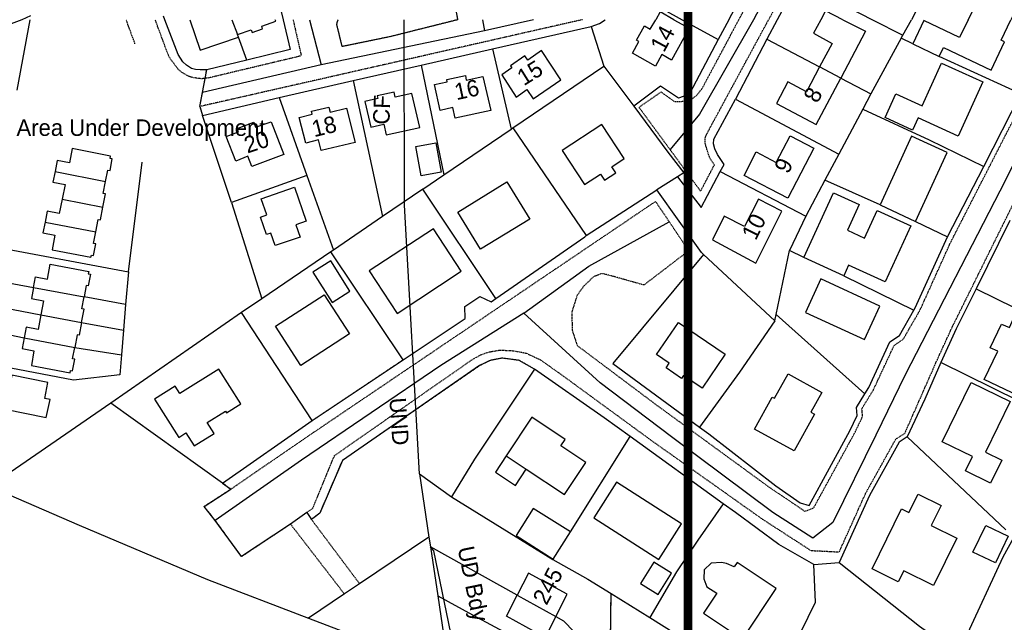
# Model space of a CAD drawing. Header units: metres. Extents: x 611948 to 1225781, y 656699 to 1316021.
# Tile 14 of 169: x 612348 to 612572, y 657506 to 657643. Entities that reach past the tile are written whole.
import ezdxf

# ---------------------------------------------------------------- set-up
doc = ezdxf.new("R2010")
doc.units = ezdxf.units.M
doc.linetypes.add('4696-16$0$PECK', pattern=[0.2, 0.1, -0.1])
doc.linetypes.add('4696-C$0$PECK', pattern=[0.2, 0.1, -0.1])
for name, color, linetype in [('- EXTENT OF LiDAR SURVEY', 1, 'Continuous'), ('4696-16$0$BLD_OTL_S', 253, 'Continuous'), ('4696-16$0$GEN_LIN_D', 253, 'Continuous'), ('4696-16$0$GEN_PCK_D', 253, '4696-16$0$PECK'), ('4696-16$0$ROADS', 253, 'Continuous'), ('4696-16$0$ROADS_CTR', 253, 'Continuous'), ('4696-16$0$ROADS_PCK', 253, '4696-16$0$PECK'), ('4696-C$0$BDY_RIGHT', 253, 'Continuous'), ('4696-C$0$BLD_INN_W', 253, 'Continuous'), ('4696-C$0$BLD_OTL_S', 253, 'Continuous'), ('4696-C$0$GEN_LIN_D', 253, 'Continuous'), ('4696-C$0$GEN_PCK_D', 253, '4696-C$0$PECK'), ('4696-C$0$MUNICIPAL', 253, 'Continuous'), ('4696-C$0$PARISH', 253, 'Continuous'), ('4696-C$0$ROADS', 253, 'Continuous'), ('4696-C$0$ROADS_CTR', 253, 'Continuous'), ('4696-C$0$TEXT', 253, 'Continuous'), ('4696-C$0$TOWNLAND', 253, 'Continuous')]:
    doc.layers.add(name, color=color, linetype=linetype)
doc.styles.add('4696-C$0$STANDARD', font='txt')

# ---------------------------------------------------------------- blocks, each defined once
blk = doc.blocks.new('4696-16')
at = {"layer": '4696-16$0$BLD_OTL_S', "flags": 128}
for points in [[(612563.65, 657643.38), (612566.711, 657649.249), (612574.408, 657645.416), (612573.416, 657643.38)], [(612496.786, 657643.381), (612493.696, 657645.14), (612492.685, 657643.381)], [(612535.215, 657643.381), (612531.262, 657645.42), (612530.183, 657643.381)]]:
    blk.add_lwpolyline(points, dxfattribs=at)
at = {"layer": '4696-16$0$GEN_LIN_D', "flags": 128}
for points in [[(612524.979, 657652.113), (612520.3, 657643.381)], [(612524.979, 657652.113), (612541.904, 657643.381)], [(612556.158, 657653.881), (612550.809, 657643.38)], [(612487.339, 657649.702), (612498.697, 657643.381)], [(612509.259, 657643.381), (612512.611, 657649.719)], [(612406.689, 657648.791), (612407.958, 657643.381)], [(612350.577, 657644.264), (612348.589, 657643.381)], [(612381.12, 657643.381), (612380.803, 657644.212)]]:
    blk.add_lwpolyline(points, dxfattribs=at)
at = {"layer": '4696-16$0$GEN_PCK_D', "flags": 128}
blk.add_lwpolyline([(612447.705, 657643.381), (612447.2, 657646.101), (612446.595, 657648.478), (612446.258, 657649.09), (612445.458, 657649.525), (612444.558, 657649.515), (612435.05, 657647.389)], dxfattribs=at)
at = {"layer": '4696-16$0$ROADS', "flags": 128}
for points in [[(612524.979, 657652.113), (612520.3, 657643.381)], [(612509.259, 657643.381), (612512.611, 657649.719)], [(612406.689, 657648.791), (612407.958, 657643.381)], [(612447.705, 657643.381), (612447.2, 657646.101), (612446.595, 657648.478), (612446.258, 657649.09), (612445.458, 657649.525), (612444.558, 657649.515), (612435.05, 657647.389)]]:
    blk.add_lwpolyline(points, dxfattribs=at)
at = {"layer": '4696-16$0$ROADS_CTR', "flags": 128}
blk.add_lwpolyline([(612566.498, 657740.551), (612514.908, 657643.381)], dxfattribs=at)
at = {"layer": '4696-16$0$ROADS_PCK', "flags": 128}
for points in [[(612586.559, 657643.38), (612599.24, 657667.988), (612609.841, 657689.502), (612618.836, 657707.292), (612618.421, 657708.75), (612618.18, 657709.971), (612617.379, 657711.672), (612616.077, 657713.713), (612615.236, 657714.754), (612614.335, 657715.614), (612613.015, 657716.413), (612592.287, 657727.398), (612587.373, 657730.125), (612582.813, 657732.121), (612577.175, 657734.235), (612572.169, 657735.833), (612570.355, 657736.277), (612568.912, 657736.185), (612567.613, 657735.386), (612566.865, 657734.281), (612563.446, 657727.725), (612557.436, 657716.583), (612538.814, 657681.584), (612518.324, 657643.381)], [(612529.446, 657677.264), (612526.013, 657670.537), (612511.535, 657643.381)]]:
    blk.add_lwpolyline(points, dxfattribs=at)
blk = doc.blocks.new('4696-C')
at = {"layer": '4696-C$0$BDY_RIGHT', "flags": 128}
for points in [[(612446.212, 657534.929), (612469.317, 657520.675)], [(612469.317, 657520.675), (612477.2, 657516.157), (612482.528, 657512.9)], [(612482.528, 657512.9), (612491.331, 657507.49)], [(612491.331, 657507.49), (612518.8, 657490.205)]]:
    blk.add_lwpolyline(points, dxfattribs=at)
at = {"layer": '4696-C$0$BLD_INN_W', "flags": 128}
for points in [[(612396.334, 657643.381), (612397.604, 657640.024)], [(612534.706, 657630.12), (612529.929, 657632.638)], [(612351.239, 657582.527), (612362.723, 657580.355)], [(612352.928, 657576.258), (612362.176, 657574.509)], [(612349.092, 657571.034), (612360.604, 657568.856)], [(612458.693, 657544.222), (612463.236, 657541.213)], [(612461.205, 657512.545), (612469.948, 657507.668)]]:
    blk.add_lwpolyline(points, dxfattribs=at)
at = {"layer": '4696-C$0$BLD_OTL_S', "flags": 128}
for points in [[(612386.779, 657643.381), (612389.126, 657636.418), (612397.829, 657639.412)], [(612396.334, 657643.381), (612397.604, 657640.024)], [(612397.604, 657640.024), (612400.736, 657641.101), (612400.949, 657640.485), (612403.324, 657641.302), (612403.107, 657641.917), (612406.322, 657643.023), (612406.198, 657643.381)], [(612496.787, 657643.38), (612500.237, 657641.416), (612496.251, 657634.21), (612494.078, 657635.443), (612492.615, 657632.824), (612487.406, 657635.802), (612488.853, 657638.407), (612488.274, 657638.735), (612490.101, 657641.951), (612491.436, 657641.207), (612492.685, 657643.381)], [(612530.183, 657643.38), (612528.55, 657640.295), (612532.758, 657637.986), (612529.929, 657632.638)], [(612535.216, 657643.38), (612540.327, 657640.744), (612534.706, 657630.12)], [(612563.65, 657643.38), (612561.727, 657639.366), (612553.638, 657643.231), (612551.088, 657637.898)], [(612557.088, 657635.03), (612558.07, 657637.085), (612568.911, 657631.904), (612571.981, 657638.326), (612571.183, 657638.707), (612573.416, 657643.38)], [(612397.829, 657639.412), (612397.604, 657640.024)], [(612457.655, 657630.822), (612460.924, 657625.79), (612463.402, 657627.478), (612464.785, 657625.396), (612471.108, 657629.693), (612466.741, 657636.398), (612463.566, 657634.197), (612462.901, 657635.163), (612459.633, 657632.92), (612459.99, 657632.404), (612457.655, 657630.822)], [(612551.088, 657637.898), (612557.088, 657635.03)], [(612529.929, 657632.638), (612526.941, 657626.991), (612522.695, 657629.23), (612520.116, 657624.355), (612529.128, 657619.577), (612534.706, 657630.12)], [(612534.706, 657630.12), (612529.929, 657632.638)], [(612566.988, 657629.244), (612561.426, 657616.919), (612552.297, 657621.043), (612551.056, 657618.293), (612544.807, 657621.11), (612547.25, 657626.525), (612553.237, 657623.828), (612557.592, 657633.481), (612566.988, 657629.244)], [(612446.565, 657623.407), (612443.637, 657622.751), (612442.365, 657628.614), (612445.291, 657629.267), (612445.182, 657629.769), (612449.393, 657630.686), (612449.591, 657629.663), (612453.341, 657630.494), (612455.171, 657622.706), (612447.095, 657620.964), (612446.565, 657623.407)], [(612437.22, 657626.628), (612433.446, 657625.789), (612433.182, 657626.896), (612429.338, 657626.07), (612429.478, 657625.467), (612426.558, 657624.784), (612427.917, 657618.94), (612430.833, 657619.643), (612431.4, 657617.208), (612439.034, 657618.836), (612437.22, 657626.628)], [(612413.117, 657615.334), (612411.659, 657621.155), (612414.576, 657621.896), (612414.415, 657622.545), (612418.397, 657623.499), (612418.681, 657622.361), (612422.393, 657623.255), (612424.325, 657615.492), (612416.627, 657613.647), (612416.024, 657616.073), (612413.117, 657615.334)], [(612400.889, 657610.006), (612399.985, 657612.337), (612397.205, 657611.208), (612395.037, 657616.803), (612397.828, 657617.893), (612397.525, 657618.674), (612401.303, 657620.06), (612401.722, 657618.915), (612405.287, 657620.175), (612408.147, 657612.706), (612400.889, 657610.006)], [(612482.69, 657609.954), (612485.482, 657611.784), (612480.384, 657619.546), (612471.417, 657613.658), (612476.506, 657605.923), (612480.11, 657608.288), (612481.039, 657606.878), (612483.605, 657608.558), (612482.69, 657609.954)], [(612512.744, 657607.931), (612515.469, 657613.33), (612520.077, 657610.92), (612523.252, 657616.994), (612528.62, 657614.147), (612522.682, 657602.766), (612512.744, 657607.931)], [(612551.735, 657597.476), (612558.902, 657613.192), (612550.796, 657616.883), (612543.684, 657601.252)], [(612439.37, 657607.893), (612438.177, 657614.538), (612442.718, 657615.353), (612443.911, 657608.708), (612439.37, 657607.893)], [(612403.009, 657602.615), (612410.557, 657605.268), (612413.241, 657597.57), (612410.872, 657596.772), (612411.845, 657593.934), (612406.151, 657592.044), (612405.18, 657594.853), (612404.194, 657594.52), (612402.826, 657598.491), (612404.245, 657598.977), (612403.009, 657602.615)], [(612447.657, 657599.654), (612458.817, 657606.515), (612464.031, 657598.043), (612452.854, 657591.183), (612447.657, 657599.654)], [(612526.331, 657589.321), (612533.059, 657604.041), (612538.932, 657601.363), (612536.249, 657595.493), (612540.144, 657593.716), (612543.006, 657599.987), (612550.647, 657596.496), (612544.84, 657583.772), (612536.521, 657587.567), (612535.428, 657585.169)], [(612516.047, 657602.572), (612512.877, 657596.33), (612508.251, 657598.704), (612505.543, 657593.318), (612515.403, 657588.009), (612521.347, 657599.829), (612516.047, 657602.572)], [(612543.684, 657601.252), (612551.735, 657597.476)], [(612442.125, 657595.861), (612427.513, 657586.277), (612433.866, 657576.59), (612448.478, 657586.175), (612442.125, 657595.861)], [(612535.428, 657585.169), (612526.331, 657589.321)], [(612351.239, 657582.527), (612351.686, 657584.922), (612354.446, 657584.369), (612355.017, 657587.762), (612363.783, 657586.104), (612363.693, 657585.613), (612364.184, 657585.522), (612363.695, 657582.867), (612363.203, 657582.957), (612362.723, 657580.355)], [(612414.736, 657585.982), (612419.12, 657579.098), (612423.174, 657581.679), (612418.79, 657588.564), (612414.736, 657585.982)], [(612351.239, 657582.527), (612350.768, 657580.007), (612353.533, 657579.491), (612352.928, 657576.258)], [(612351.239, 657582.527), (612362.723, 657580.355)], [(612526.676, 657576.839), (612540.103, 657570.649), (612543.61, 657578.25), (612530.187, 657584.434), (612526.676, 657576.839)], [(612362.176, 657574.509), (612362.725, 657577.534), (612362.22, 657577.624), (612362.723, 657580.355)], [(612406.234, 657573.663), (612417.294, 657580.824), (612423.051, 657571.934), (612411.99, 657564.772), (612406.234, 657573.663)], [(612352.928, 657576.258), (612352.28, 657572.98), (612349.566, 657573.487), (612349.092, 657571.034)], [(612352.928, 657576.258), (612362.176, 657574.509)], [(612568.667, 657568.764), (612571.233, 657574.14), (612573.05, 657573.382), (612574.519, 657576.659), (612582.313, 657572.94), (612575.12, 657557.851), (612567.359, 657561.552), (612570.395, 657567.982), (612568.667, 657568.764)], [(612362.176, 657574.509), (612361.653, 657571.622), (612361.133, 657571.724), (612360.604, 657568.856)], [(612492.852, 657567.255), (612497.836, 657574.569), (612508.478, 657567.333), (612503.218, 657559.593), (612498.98, 657562.468), (612498.547, 657561.836), (612495.016, 657564.236), (612495.737, 657565.29), (612492.852, 657567.255)], [(612349.092, 657571.034), (612348.648, 657568.595), (612351.336, 657568.055), (612350.778, 657564.765), (612359.545, 657563.107), (612359.635, 657563.599), (612360.118, 657563.515), (612360.618, 657566.172), (612360.125, 657566.254), (612360.604, 657568.856)], [(612349.092, 657571.034), (612360.604, 657568.856)], [(612393.346, 657563.956), (612384.533, 657558.406), (612383.474, 657560.089), (612378.765, 657557.123), (612384.255, 657548.404), (612385.896, 657549.437), (612387.755, 657546.486), (612392.281, 657549.335), (612390.733, 657551.793), (612394.876, 657554.402), (612395.136, 657553.989), (612398.348, 657556.012), (612393.346, 657563.956)], [(612515.13, 657550.315), (612519.163, 657557.577), (612519.669, 657557.301), (612522.75, 657562.847), (612530.418, 657558.594), (612527.955, 657554.152), (612528.765, 657553.702), (612524.109, 657545.323), (612515.13, 657550.315)], [(612557.79, 657547.428), (612564.396, 657560.89), (612573.259, 657556.535), (612567.618, 657545.066), (612571.309, 657543.254), (612568.749, 657538.037), (612563.067, 657540.825), (612564.652, 657544.048), (612557.79, 657547.428)], [(612463.236, 657541.213), (612471.959, 657535.434), (612476.806, 657542.734), (612471.116, 657546.495), (612472.088, 657547.959), (612464.509, 657552.982), (612458.693, 657544.222)], [(612458.693, 657544.222), (612456.224, 657540.495), (612460.767, 657537.486), (612463.236, 657541.213)], [(612478.58, 657530.154), (612493.357, 657520.668), (612498.552, 657528.756), (612483.769, 657538.251), (612478.58, 657530.154)], [(612541.838, 657518.544), (612548.559, 657532.168), (612550.212, 657531.357), (612552.286, 657535.54), (612557.556, 657532.942), (612555.311, 657528.382), (612561.135, 657525.511), (612555.822, 657514.75), (612549.046, 657518.088), (612547.809, 657515.593), (612541.838, 657518.544)], [(612473.264, 657526.915), (612464.846, 657532.231), (612460.957, 657526.074), (612469.377, 657520.761)], [(612469.377, 657520.761), (612473.264, 657526.915)], [(612564.779, 657522.327), (612567.716, 657528.373), (612572.795, 657525.919), (612569.866, 657519.864), (612564.779, 657522.327)], [(612493.2, 657512.708), (612496.227, 657517.506), (612492.222, 657520.023), (612489.191, 657515.23), (612493.2, 657512.708)], [(612506.541, 657513.014), (612503.519, 657508.48), (612512.391, 657502.574), (612520.031, 657514.046), (612511.158, 657519.943), (612510.517, 657518.981), (612508.727, 657519.734), (612507.614, 657519.942), (612505.283, 657519.785), (612503.668, 657518.306), (612503.579, 657516.242), (612504.275, 657514.404), (612506.541, 657513.014)], [(612469.948, 657507.668), (612472.569, 657512.745), (612463.779, 657517.573), (612461.205, 657512.545)], [(612469.948, 657507.668), (612467.504, 657502.937), (612458.751, 657507.75), (612461.205, 657512.545)], [(612461.205, 657512.545), (612469.948, 657507.668)]]:
    blk.add_lwpolyline(points, dxfattribs=at)
at = {"layer": '4696-C$0$GEN_LIN_D', "flags": 128}
for points in [[(612348.589, 657643.381), (612335.612, 657638.483)], [(612350.411, 657643.381), (612347.429, 657627.359)], [(612390.612, 657632.008), (612389.121, 657631.955), (612388.094, 657632.022), (612387.176, 657632.3), (612386.044, 657633.019), (612385.185, 657633.833), (612384.128, 657635.495), (612381.12, 657643.381)], [(612407.958, 657643.381), (612409.555, 657636.573), (612399.736, 657634.207)], [(612477.958, 657641.804), (612479.903, 657642.534), (612481.2, 657643.381)], [(612498.698, 657643.38), (612506.856, 657638.841)], [(612509.259, 657643.38), (612506.856, 657638.841)], [(612520.3, 657643.38), (612517.933, 657638.962)], [(612541.905, 657643.38), (612548.798, 657639.824)], [(612548.798, 657639.824), (612550.809, 657643.38)], [(612455.545, 657636.737), (612477.958, 657641.804)], [(612477.958, 657641.804), (612480.893, 657632.848)], [(612399.736, 657634.207), (612397.829, 657639.412)], [(612506.856, 657638.841), (612500.442, 657626.694), (612498.909, 657625.937), (612497.838, 657625.548), (612493.744, 657628.259), (612487.699, 657623.683)], [(612517.933, 657638.962), (612510.792, 657625.294)], [(612517.933, 657638.962), (612529.929, 657632.638)], [(612548.431, 657639.175), (612541.569, 657626.502)], [(612548.431, 657639.175), (612548.798, 657639.824)], [(612551.088, 657637.898), (612548.431, 657639.175)], [(612439.358, 657633.061), (612455.545, 657636.737)], [(612455.545, 657636.737), (612459.799, 657618.491)], [(612399.736, 657634.207), (612390.612, 657632.008)], [(612575.658, 657626.538), (612557.088, 657635.03)], [(612423.891, 657629.55), (612439.358, 657633.061)], [(612439.358, 657633.061), (612444.542, 657608.108)], [(612460.225, 657618.782), (612480.893, 657632.848)], [(612480.893, 657632.848), (612487.699, 657623.683)], [(612407.094, 657625.681), (612423.891, 657629.55)], [(612423.891, 657629.55), (612430.597, 657598.617)], [(612534.706, 657630.12), (612541.569, 657626.502)], [(612389.626, 657621.612), (612407.094, 657625.681)], [(612407.094, 657625.681), (612413.337, 657607.944)], [(612507.341, 657608.852), (612508.218, 657610.493), (612506.696, 657612.7), (612506.087, 657614.055), (612505.818, 657615.186), (612505.858, 657616.183), (612510.792, 657625.294)], [(612510.792, 657625.294), (612534.266, 657612.81)], [(612541.569, 657626.502), (612539.722, 657623.018)], [(612567.275, 657610.031), (612575.658, 657626.538)], [(612487.699, 657623.683), (612495.446, 657613.252), (612499.069, 657608.544), (612497.644, 657607.628)], [(612539.722, 657623.018), (612534.266, 657612.81)], [(612539.722, 657623.018), (612554.791, 657616.035), (612567.275, 657610.031)], [(612396.206, 657601.849), (612389.626, 657621.612)], [(612444.542, 657608.108), (612459.799, 657618.491)], [(612459.799, 657618.491), (612460.225, 657618.782)], [(612460.225, 657618.782), (612476.869, 657594.282)], [(612367.64, 657606.627), (612368.136, 657609.185), (612368.63, 657609.106), (612369.141, 657611.743), (612368.65, 657611.835), (612368.755, 657612.379), (612360.034, 657614.097), (612359.384, 657610.833), (612356.633, 657611.33), (612356.148, 657608.877)], [(612534.266, 657612.81), (612531.114, 657606.913)], [(612372.809, 657586.082), (612375.936, 657610.964)], [(612558.987, 657593.983), (612567.275, 657610.031)], [(612356.148, 657608.877), (612355.661, 657606.412), (612358.404, 657605.909), (612357.743, 657602.585)], [(612356.148, 657608.877), (612367.64, 657606.627)], [(612413.337, 657607.944), (612396.206, 657601.849)], [(612413.337, 657607.944), (612419.417, 657591.007)], [(612439.741, 657604.84), (612444.542, 657608.108)], [(612497.644, 657607.628), (612492.911, 657604.7)], [(612497.644, 657607.628), (612502.981, 657600.698), (612507.341, 657608.852)], [(612507.341, 657608.852), (612526.753, 657598.721)], [(612367.016, 657600.78), (612367.598, 657603.781), (612367.106, 657603.871), (612367.64, 657606.627)], [(612439.741, 657604.84), (612430.597, 657598.617)], [(612456.316, 657580.018), (612439.741, 657604.84)], [(612531.114, 657606.913), (612526.753, 657598.721)], [(612543.684, 657601.252), (612531.114, 657606.913)], [(612357.743, 657602.585), (612357.095, 657599.328), (612354.359, 657599.833), (612353.87, 657597.356)], [(612357.743, 657602.585), (612367.016, 657600.78)], [(612476.869, 657594.282), (612492.911, 657604.7)], [(612503.539, 657589.959), (612503.045, 657590.417), (612492.911, 657604.7)], [(612365.411, 657595.124), (612365.965, 657597.984), (612366.455, 657597.885), (612367.016, 657600.78)], [(612396.206, 657601.849), (612403.167, 657579.948)], [(612430.597, 657598.617), (612419.417, 657591.007)], [(612526.753, 657598.721), (612523.096, 657590.891)], [(612353.87, 657597.356), (612353.385, 657594.904), (612356.11, 657594.382), (612355.451, 657591.072), (612364.296, 657589.372), (612364.394, 657589.878), (612364.884, 657589.777), (612365.399, 657592.435), (612364.908, 657592.529), (612365.411, 657595.124)], [(612353.87, 657597.356), (612365.411, 657595.124)], [(612551.735, 657597.476), (612558.987, 657593.983)], [(612573.181, 657597.741), (612565.467, 657582.156)], [(612456.316, 657580.018), (612476.59, 657594.015), (612476.869, 657594.282)], [(612551.368, 657577.368), (612551.675, 657577.9), (612558.987, 657593.983)], [(612340.42, 657592.136), (612372.809, 657586.082)], [(612418.853, 657590.623), (612403.167, 657579.948)], [(612419.417, 657591.007), (612418.853, 657590.623)], [(612435.291, 657566.08), (612418.853, 657590.623)], [(612503.539, 657589.959), (612482.914, 657565.206), (612502.605, 657550.732)], [(612519.734, 657574.936), (612503.539, 657589.959)], [(612520.029, 657576.335), (612523.096, 657590.891)], [(612526.331, 657589.321), (612523.096, 657590.891)], [(612338.951, 657584.755), (612351.239, 657582.527)], [(612372.809, 657586.082), (612372.186, 657578.594)], [(612535.428, 657585.169), (612551.368, 657577.368)], [(612372.186, 657578.594), (612362.723, 657580.355)], [(612435.291, 657566.08), (612449.336, 657575.415), (612449.252, 657578.18), (612452.68, 657580.441), (612455.256, 657579.242), (612456.316, 657580.018)], [(612565.467, 657582.156), (612560.985, 657573.101), (612557.466, 657565.434)], [(612565.467, 657582.156), (612578.613, 657575.763), (612597.149, 657566.613)], [(612337.87, 657579.169), (612352.928, 657576.258)], [(612372.186, 657578.594), (612371.705, 657572.813)], [(612403.167, 657579.948), (612398.525, 657576.789)], [(612398.525, 657576.789), (612368.794, 657556.223)], [(612414.606, 657552.249), (612398.525, 657576.789)], [(612519.734, 657574.936), (612520.029, 657576.335)], [(612540.191, 657558.324), (612520.029, 657576.335)], [(612540.191, 657558.324), (612541.071, 657559.758), (612545.913, 657570.14), (612548.043, 657571.598), (612551.368, 657577.368)], [(612336.729, 657573.588), (612349.092, 657571.034)], [(612362.176, 657574.509), (612371.705, 657572.813)], [(612519.734, 657574.936), (612511.696, 657563.207), (612502.605, 657550.732)], [(612371.705, 657572.813), (612371.235, 657567.156)], [(612371.235, 657567.156), (612370.859, 657562.634), (612360.301, 657561.405), (612335.306, 657566.189)], [(612360.604, 657568.856), (612371.235, 657567.156)], [(612557.466, 657565.434), (612553.834, 657557.134), (612549.844, 657548.523)], [(612587.126, 657550.827), (612557.466, 657565.434)], [(612354.522, 657560.92), (612346.326, 657562.571), (612344.8, 657554.86), (612354.152, 657552.949), (612354.998, 657557.014), (612353.797, 657557.256), (612354.522, 657560.92)], [(612465.139, 657563.908), (612451.464, 657543.445), (612446.212, 657534.929)], [(612486.824, 657548.63), (612480.937, 657552.889), (612465.139, 657563.908)], [(612502.605, 657550.732), (612504.702, 657549.191), (612519.952, 657537.422), (612525.469, 657533.565), (612527.509, 657532.96), (612536.767, 657549.869), (612538.471, 657553.412), (612538.291, 657555.228), (612540.191, 657558.324)], [(612368.794, 657556.223), (612344.963, 657539.721), (612341.658, 657537.37), (612341.476, 657537.148)], [(612394.22, 657538.017), (612368.794, 657556.223)], [(612394.22, 657538.017), (612414.606, 657552.249)], [(612473.264, 657526.915), (612486.824, 657548.63)], [(612508.008, 657533.3), (612486.824, 657548.63)], [(612549.844, 657548.523), (612547.984, 657547.312), (612541.258, 657535.203), (612534.399, 657519.998)], [(612572.25, 657527.358), (612549.844, 657548.523)], [(612438.949, 657540.143), (612441.127, 657525.741)], [(612438.949, 657540.143), (612446.212, 657534.929)], [(612341.476, 657537.148), (612361.626, 657528.467)], [(612446.212, 657534.929), (612469.317, 657520.675)], [(612508.008, 657533.3), (612502.224, 657525.025), (612497.393, 657517.872), (612491.331, 657507.49)], [(612528.595, 657519.491), (612520.656, 657524.097), (612510.766, 657531.373), (612508.008, 657533.3)], [(612361.626, 657528.467), (612390.8, 657516.094), (612413.716, 657507.335)], [(612441.127, 657525.741), (612425.347, 657515.145)], [(612441.127, 657525.741), (612441.458, 657523.553)], [(612563.103, 657502.737), (612571.655, 657521.226), (612574.042, 657525.644)], [(612441.458, 657523.553), (612443.144, 657512.406)], [(612461.205, 657512.545), (612441.458, 657523.553)], [(612469.377, 657520.761), (612469.317, 657520.675)], [(612469.317, 657520.675), (612477.2, 657516.157), (612482.528, 657512.9)], [(612528.595, 657519.491), (612534.399, 657519.998)], [(612534.399, 657519.998), (612552.632, 657505.515), (612561.153, 657499.463)], [(612518.8, 657490.205), (612529, 657510.948), (612528.595, 657519.491)], [(612425.347, 657515.145), (612421.893, 657512.826)], [(612421.893, 657512.826), (612413.716, 657507.335)], [(612443.144, 657512.406), (612451.054, 657508.047), (612466.269, 657499.875)], [(612443.144, 657512.406), (612444.507, 657503.111)], [(612482.389, 657501.952), (612482.528, 657512.9)], [(612482.528, 657512.9), (612491.331, 657507.49)], [(612482.528, 657512.9), (612491.331, 657507.49)], [(612413.716, 657507.335), (612422.06, 657504.146), (612425.603, 657502.442), (612435.111, 657495.314), (612442.557, 657494.216), (612445.651, 657494.082)], [(612469.948, 657507.668), (612471.694, 657506.694), (612476.516, 657501.794)], [(612491.331, 657507.49), (612518.8, 657490.205)], [(612491.331, 657507.49), (612518.8, 657490.205)]]:
    blk.add_lwpolyline(points, dxfattribs=at)
at = {"layer": '4696-C$0$GEN_PCK_D', "flags": 128}
for points in [[(612374.303, 657637.92), (612372.289, 657643.381)], [(612390.246, 657630.04), (612389.468, 657629.933), (612387.329, 657630.227), (612386.466, 657630.508), (612385.009, 657631.367), (612384.152, 657632.083), (612382.291, 657634.562), (612381.852, 657635.384), (612378.896, 657643.381)], [(612476.009, 657643.381), (612389.055, 657623.635)], [(612410.231, 657643.381), (612412.112, 657635.158), (612391.223, 657630.175), (612390.246, 657630.04)], [(612413.344, 657531.343), (612414.706, 657532.291), (612419.675, 657544.294), (612450.966, 657566.108), (612453.029, 657567.247), (612454.767, 657567.838), (612457.188, 657568.263), (612460.102, 657568.133), (612463.2, 657567.571), (612466.452, 657566.055), (612471.09, 657562.775), (612491.859, 657547.589), (612516.773, 657529.919), (612527.929, 657522.698), (612534.374, 657522.374), (612540.364, 657535.652), (612547.23, 657548.015), (612549.299, 657549.361), (612556.553, 657565.843), (612560.082, 657573.531), (612594.683, 657643.38)], [(612447.704, 657643.381), (612432.436, 657639.54), (612421.416, 657637.268), (612420.196, 657642.274), (612420.303, 657642.985), (612420.469, 657643.381)], [(612495.742, 657597.426), (612500.16, 657590.852), (612489.983, 657583.046), (612482.273, 657585.225), (612480.471, 657585.667), (612478.545, 657584.935), (612476.261, 657582.751), (612474.799, 657580.71), (612473.589, 657576.916), (612473.685, 657572.763), (612474.812, 657569.307), (612492.896, 657555.736), (612518.414, 657537.125), (612526.553, 657531.622), (612528.535, 657532.337), (612537.835, 657549.32), (612539.698, 657553.195), (612539.525, 657554.944), (612542.13, 657559.189), (612546.862, 657569.336), (612548.946, 657570.762), (612552.744, 657577.352), (612559.614, 657592.581), (612576.812, 657626.16), (612586.559, 657643.38)], [(612511.535, 657643.38), (612503.153, 657627.657), (612501.93, 657626.124), (612500.798, 657625.283), (612499.52, 657624.915), (612498.13, 657624.666), (612497.033, 657624.68), (612493.887, 657626.924), (612488.864, 657623.456), (612495.931, 657613.832)], [(612495.931, 657613.832), (612502.865, 657604.391), (612506.002, 657610.365), (612504.99, 657611.893), (612504.376, 657613.643), (612503.902, 657615.352), (612503.926, 657616.563), (612504.227, 657617.306), (612505.933, 657620.489), (612518.324, 657643.38)], [(612390.246, 657630.04), (612390.612, 657632.008)], [(612389.653, 657626.85), (612390.246, 657630.04)], [(612389.055, 657623.635), (612389.653, 657626.85)], [(612389.055, 657623.635), (612389.626, 657621.612)], [(612396.097, 657536.655), (612415.86, 657550.201), (612492.628, 657602.059), (612495.742, 657597.426)], [(612465.139, 657563.908), (612461.622, 657565.924), (612457.784, 657566.422), (612455, 657565.894), (612452.64, 657564.73), (612421.442, 657543.181), (612416.299, 657531.193), (612414.421, 657529.74)], [(612414.606, 657552.249), (612435.291, 657566.08)], [(612394.22, 657538.017), (612396.097, 657536.655)], [(612392.556, 657529.528), (612390.017, 657532.708), (612396.097, 657536.655)], [(612413.344, 657531.343), (612409.655, 657528.703)], [(612413.344, 657531.343), (612414.421, 657529.74)], [(612409.655, 657528.703), (612398.525, 657521.311), (612392.556, 657529.528)], [(612414.421, 657529.74), (612425.347, 657515.145)], [(612421.893, 657512.826), (612409.655, 657528.703)], [(612482.389, 657501.952), (612482.528, 657512.9)]]:
    blk.add_lwpolyline(points, dxfattribs=at)
at = {"layer": '4696-C$0$MUNICIPAL', "flags": 128}
for points in [[(612438.949, 657540.143), (612441.127, 657525.741)], [(612438.949, 657540.143), (612446.212, 657534.929)], [(612341.476, 657537.148), (612361.626, 657528.467)], [(612446.212, 657534.929), (612469.317, 657520.675)], [(612361.626, 657528.467), (612390.8, 657516.094), (612413.716, 657507.335)], [(612441.127, 657525.741), (612441.458, 657523.553)], [(612445.651, 657494.082), (612446.075, 657503.881), (612442.238, 657522.648), (612441.458, 657523.553)], [(612469.317, 657520.675), (612477.2, 657516.157), (612482.528, 657512.9)], [(612482.528, 657512.9), (612491.331, 657507.49)], [(612413.716, 657507.335), (612422.06, 657504.146), (612425.603, 657502.442), (612435.111, 657495.314), (612442.557, 657494.216), (612445.651, 657494.082)], [(612491.331, 657507.49), (612518.8, 657490.205)]]:
    blk.add_lwpolyline(points, dxfattribs=at)
at = {"layer": '4696-C$0$PARISH', "flags": 128}
for points in [[(612438.949, 657540.143), (612441.127, 657525.741)], [(612438.949, 657540.143), (612446.212, 657534.929)], [(612341.476, 657537.148), (612361.626, 657528.467)], [(612446.212, 657534.929), (612469.317, 657520.675)], [(612361.626, 657528.467), (612390.8, 657516.094), (612413.716, 657507.335)], [(612441.127, 657525.741), (612441.458, 657523.553)], [(612445.651, 657494.082), (612446.075, 657503.881), (612442.238, 657522.648), (612441.458, 657523.553)], [(612469.317, 657520.675), (612477.2, 657516.157), (612482.528, 657512.9)], [(612482.528, 657512.9), (612491.331, 657507.49)], [(612413.716, 657507.335), (612422.06, 657504.146), (612425.603, 657502.442), (612435.111, 657495.314), (612442.557, 657494.216), (612445.651, 657494.082)], [(612491.331, 657507.49), (612518.8, 657490.205)]]:
    blk.add_lwpolyline(points, dxfattribs=at)
at = {"layer": '4696-C$0$ROADS', "flags": 128}
for points in [[(612407.958, 657643.381), (612409.555, 657636.573), (612399.736, 657634.207)], [(612447.704, 657643.381), (612432.436, 657639.54), (612421.416, 657637.268), (612420.196, 657642.274), (612420.303, 657642.985), (612420.469, 657643.381)], [(612477.958, 657641.804), (612479.903, 657642.534), (612481.2, 657643.381)], [(612509.259, 657643.38), (612506.856, 657638.841)], [(612520.3, 657643.38), (612517.933, 657638.962)], [(612455.545, 657636.737), (612477.958, 657641.804)], [(612506.856, 657638.841), (612500.442, 657626.694), (612498.909, 657625.937), (612497.838, 657625.548), (612493.744, 657628.259), (612487.699, 657623.683)], [(612517.933, 657638.962), (612510.792, 657625.294)], [(612439.358, 657633.061), (612455.545, 657636.737)], [(612399.736, 657634.207), (612390.612, 657632.008)], [(612390.246, 657630.04), (612390.612, 657632.008)], [(612423.891, 657629.55), (612439.358, 657633.061)], [(612389.653, 657626.85), (612390.246, 657630.04)], [(612407.094, 657625.681), (612423.891, 657629.55)], [(612389.055, 657623.635), (612389.653, 657626.85)], [(612389.626, 657621.612), (612407.094, 657625.681)], [(612507.341, 657608.852), (612508.218, 657610.493), (612506.696, 657612.7), (612506.087, 657614.055), (612505.818, 657615.186), (612505.858, 657616.183), (612510.792, 657625.294)], [(612567.275, 657610.031), (612575.658, 657626.538)], [(612389.055, 657623.635), (612389.626, 657621.612)], [(612487.699, 657623.683), (612495.446, 657613.252), (612499.069, 657608.544), (612497.644, 657607.628)], [(612558.987, 657593.983), (612567.275, 657610.031)], [(612497.644, 657607.628), (612502.981, 657600.698), (612507.341, 657608.852)], [(612476.869, 657594.282), (612492.911, 657604.7)], [(612503.539, 657589.959), (612503.045, 657590.417), (612492.911, 657604.7)], [(612573.181, 657597.741), (612565.467, 657582.156)], [(612456.316, 657580.018), (612476.59, 657594.015), (612476.869, 657594.282)], [(612551.368, 657577.368), (612551.675, 657577.9), (612558.987, 657593.983)], [(612503.539, 657589.959), (612482.914, 657565.206), (612502.605, 657550.732)], [(612435.291, 657566.08), (612449.336, 657575.415), (612449.252, 657578.18), (612452.68, 657580.441), (612455.256, 657579.242), (612456.316, 657580.018)], [(612565.467, 657582.156), (612560.985, 657573.101), (612557.466, 657565.434)], [(612540.191, 657558.324), (612541.071, 657559.758), (612545.913, 657570.14), (612548.043, 657571.598), (612551.368, 657577.368)], [(612465.139, 657563.908), (612461.622, 657565.924), (612457.784, 657566.422), (612455, 657565.894), (612452.64, 657564.73), (612421.442, 657543.181), (612416.299, 657531.193), (612414.421, 657529.74)], [(612414.606, 657552.249), (612435.291, 657566.08)], [(612557.466, 657565.434), (612553.834, 657557.134), (612549.844, 657548.523)], [(612486.824, 657548.63), (612480.937, 657552.889), (612465.139, 657563.908)], [(612502.605, 657550.732), (612504.702, 657549.191), (612519.952, 657537.422), (612525.469, 657533.565), (612527.509, 657532.96), (612536.767, 657549.869), (612538.471, 657553.412), (612538.291, 657555.228), (612540.191, 657558.324)], [(612394.22, 657538.017), (612414.606, 657552.249)], [(612508.008, 657533.3), (612486.824, 657548.63)], [(612549.844, 657548.523), (612547.984, 657547.312), (612541.258, 657535.203), (612534.399, 657519.998)], [(612394.22, 657538.017), (612396.097, 657536.655)], [(612392.556, 657529.528), (612390.017, 657532.708), (612396.097, 657536.655)], [(612528.595, 657519.491), (612520.656, 657524.097), (612510.766, 657531.373), (612508.008, 657533.3)], [(612413.344, 657531.343), (612409.655, 657528.703)], [(612413.344, 657531.343), (612414.421, 657529.74)], [(612409.655, 657528.703), (612398.525, 657521.311), (612392.556, 657529.528)], [(612528.595, 657519.491), (612534.399, 657519.998)]]:
    blk.add_lwpolyline(points, dxfattribs=at)
at = {"layer": '4696-C$0$ROADS_CTR', "flags": 128}
for points in [[(612413.941, 657643.381), (612416.595, 657633.114)], [(612453.306, 657643.381), (612453.739, 657640.864)], [(612464.922, 657643.381), (612453.739, 657640.864)], [(612590.556, 657643.38), (612582.439, 657627.663), (612572.202, 657606.93), (612549.361, 657562.633), (612542.699, 657548.884), (612532.941, 657529.041), (612528.38, 657525.472), (612519.303, 657531.371), (612496.22, 657548.539), (612480.031, 657560.845), (612462.674, 657576.625)], [(612514.908, 657643.38), (612502.651, 657621.868), (612495.931, 657613.832)], [(612453.739, 657640.864), (612416.595, 657633.114)], [(612416.595, 657633.114), (612389.653, 657626.85)], [(612462.674, 657576.625), (612477.427, 657587.318), (612495.742, 657597.426)], [(612462.674, 657576.625), (612443.791, 657564.735), (612412.12, 657543.272), (612392.556, 657529.528)]]:
    blk.add_lwpolyline(points, dxfattribs=at)
at = {"layer": '4696-C$0$TOWNLAND', "flags": 128}
for points in [[(612438.949, 657540.143), (612435.566, 657601.218), (612435.5, 657643.381)], [(612438.949, 657540.143), (612441.127, 657525.741)], [(612341.476, 657537.148), (612361.626, 657528.467)], [(612361.626, 657528.467), (612390.8, 657516.094), (612413.716, 657507.335)], [(612441.127, 657525.741), (612441.458, 657523.553)], [(612445.651, 657494.082), (612446.075, 657503.881), (612442.238, 657522.648), (612441.458, 657523.553)], [(612413.716, 657507.335), (612422.06, 657504.146), (612425.603, 657502.442), (612435.111, 657495.314), (612442.557, 657494.216), (612445.651, 657494.082)]]:
    blk.add_lwpolyline(points, dxfattribs=at)
at = {"layer": '4696-C$0$BLD_OTL_S', "style": '4696-C$0$STANDARD'}
for s, rotation, p in [('14', 61.80001, (612494.545, 657635.769)), ('15', 32.00001, (612462.693, 657628.234)), ('16', 12.1, (612447.376, 657625.075)), ('8', 62.10001, (612529.409, 657624.191)), ('18', 13.8, (612415.024, 657616.653)), ('20', 18.2, (612399.853, 657612.937)), ('9', 62.40001, (612522.753, 657608.132)), ('10', 63.30001, (612515.375, 657593.007)), ('245', 62.60001, (612467.864, 657510.059))]:
    blk.add_text(s, height=3.75, rotation=rotation, dxfattribs=at).set_placement(p)
at = {"layer": '4696-C$0$MUNICIPAL', "style": '4696-C$0$STANDARD'}
blk.add_text('UD Bdy', height=3.75, rotation=-78.50002, dxfattribs=at).set_placement((612447.619, 657523.246))
at = {"layer": '4696-C$0$PARISH', "style": '4696-C$0$STANDARD'}
blk.add_text('UD Bdy', height=3.75, rotation=-78.50002, dxfattribs=at).set_placement((612447.619, 657523.246))
at = {"layer": '4696-C$0$TEXT', "style": '4696-C$0$STANDARD'}
blk.add_text('Area Under Development', height=3.75, dxfattribs=at).set_placement((612347.375, 657616.955))
at = {"layer": '4696-C$0$TOWNLAND', "style": '4696-C$0$STANDARD'}
for s, rotation, p in [('CF', 87.60002, (612432.114, 657619.454)), ('UND', -86.00002, (612432.114, 657557.315))]:
    blk.add_text(s, height=3.75, rotation=rotation, dxfattribs=at).set_placement(p)
blk = doc.blocks.new('OS Mapping')
for name in ['4696-16', '4696-C']:
    blk.add_blockref(name, (0, 0))

msp = doc.modelspace()

# ---------------------------------------------------------------- linework, layer by layer
at = {"layer": '- EXTENT OF LiDAR SURVEY', "const_width": 2}
msp.add_lwpolyline([(613700, 659100), (613700, 656700), (612500, 656700), (612500, 659100)], close=True, dxfattribs=at)

# ---------------------------------------------------------------- block references
msp.add_blockref('OS Mapping', (0, 0))

doc.saveas('drawing.dxf')
